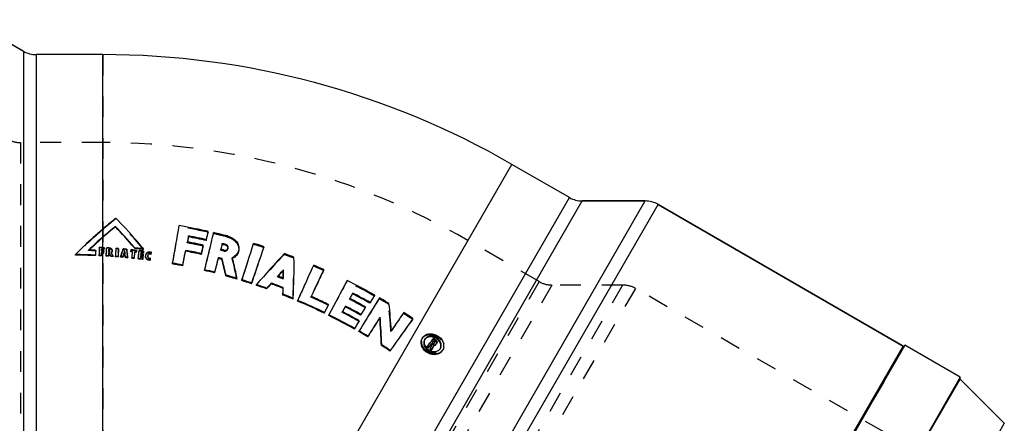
# Model space of a CAD drawing. Header units: millimetres. Extents: x 266 to 729, y 319 to 681.
# Tile 3 of 3: x 421 to 728, y 553 to 679. Entities that reach past the tile are written whole.
import ezdxf

# ---------------------------------------------------------------- set-up
doc = ezdxf.new("R2010")
doc.units = ezdxf.units.MM
doc.header["$LTSCALE"] = 65.185185
doc.linetypes.add('HIDDEN', pattern=[0.2, 0.1, -0.1])
doc.layers.add('KOERPER', color=7, linetype='CONTINUOUS')
doc.layers.add('KONST.EL_MIT_GEO', color=7, linetype='CONTINUOUS')

msp = doc.modelspace()

# ---------------------------------------------------------------- linework, layer by layer
at = {"layer": 'KOERPER', "color": 7, "linetype": 'Continuous'}
for p, q in [((404.65, 679.14), (421.72, 669.28)), ((446.49, 668.21), (425.72, 668.21)), ((446.49, 412.21), (574.49, 633.91)), ((592.48, 623.53), (574.49, 633.91)), ((596.48, 622.45), (616.2, 622.45)), ((620.2, 621.38), (696.89, 577.1)), ((697.4, 577.39), (556.9, 334.03)), ((714.72, 567.39), (697.4, 577.39))]:
    msp.add_line(p, q, dxfattribs=at)
at = {"layer": 'KOERPER', "color": 8, "linetype": 'HIDDEN'}
for p, q in [((446.49, 668.21), (446.49, 412.21)), ((446.49, 640.71), (420.8, 640.71)), ((583, 597.25), (560.74, 610.1))]:
    msp.add_line(p, q, dxfattribs=at)
at = {"layer": 'KOERPER', "color": 7, "linetype": 'Continuous'}
msp.add_arc((446.49, 412.21), 256, 60, 90, dxfattribs=at)
at = {"layer": 'KOERPER', "color": 8, "linetype": 'HIDDEN'}
msp.add_arc((446.49, 412.21), 228.5, 60, 90, dxfattribs=at)
at = {"layer": 'KONST.EL_MIT_GEO', "color": 7, "linetype": 'Continuous'}
for p, q in [((421.72, 669.28), (404.65, 679.14)), ((421.72, 669.28), (421.72, 411.14)), ((425.72, 668.21), (425.72, 412.21)), ((446.49, 668.21), (425.72, 668.21)), ((446.49, 607.07), (446.49, 668.21)), ((592.48, 623.53), (574.49, 633.91)), ((464.48, 401.82), (592.48, 623.53)), ((467.41, 398.9), (596.48, 622.45)), ((477.27, 381.82), (616.2, 622.45)), ((616.2, 622.45), (596.48, 622.45)), ((480.2, 378.9), (620.2, 621.38)), ((696.89, 577.1), (620.2, 621.38)), ((446.41, 613.58), (446.49, 613.65)), ((450.45, 614.33), (450.45, 614.5)), ((451.8, 615.81), (451.89, 615.72)), ((473.32, 611.24), (473.35, 611.53)), ((478.88, 610.09), (478.93, 610.37)), ((440.7, 608.41), (440.78, 608.48)), ((444.4, 606.87), (444.4, 607.02)), ((445.48, 606.58), (445.49, 606.86)), ((445.49, 606.86), (445.51, 607.42)), ((445.51, 607.42), (445.52, 607.7)), ((445.52, 607.7), (445.53, 607.97)), ((446.15, 606.94), (446.16, 607.04)), ((446.15, 606.94), (446.49, 606.92)), ((446.16, 607.04), (446.17, 607.39)), ((446.17, 607.24), (446.17, 607.39)), ((446.28, 607.39), (446.17, 607.39)), ((446.28, 607.23), (446.17, 607.24)), ((446.49, 607.38), (446.28, 607.39)), ((446.49, 607.22), (446.28, 607.23)), ((446.39, 607.93), (446.49, 607.92)), ((446.49, 607.92), (446.82, 607.91)), ((446.49, 606.37), (446.49, 606.92)), ((446.49, 606.92), (446.81, 606.9)), ((446.81, 606.9), (446.78, 606.36)), ((446.81, 606.75), (446.81, 606.9)), ((446.82, 607.91), (446.91, 607.9)), ((446.91, 607.9), (446.88, 607.36)), ((446.88, 607.2), (446.88, 607.36)), ((446.89, 607.32), (446.88, 607.2)), ((446.91, 607.74), (446.91, 607.9)), ((447.66, 606.47), (447.68, 606.74)), ((447.68, 606.74), (447.71, 607.3)), ((447.71, 607.3), (447.72, 607.58)), ((447.72, 607.58), (447.74, 607.86)), ((448.36, 607.17), (448.34, 606.81)), ((448.34, 606.81), (448.54, 606.8)), ((448.36, 607.11), (448.37, 607.27)), ((448.37, 607.27), (448.36, 607.17)), ((448.56, 607.1), (448.36, 607.11)), ((448.56, 607.26), (448.37, 607.27)), ((448.49, 607.81), (448.59, 607.8)), ((449.47, 606.85), (449.47, 607.01)), ((451.47, 607.44), (451.47, 607.6)), ((452.76, 607.21), (452.85, 607.48)), ((453.35, 606.89), (453.31, 606.78)), ((453.34, 606.73), (453.35, 606.89)), ((453.43, 606.73), (453.34, 606.73)), ((453.44, 606.88), (453.35, 606.89)), ((453.43, 606.73), (453.44, 606.88)), ((453.91, 607.39), (454.04, 607.37)), ((454.04, 607.37), (454.07, 607.09)), ((454.07, 607.09), (454.09, 606.95)), ((454.09, 606.95), (454.1, 606.81)), ((455.31, 606.55), (455.32, 606.7)), ((455.32, 606.7), (455.37, 607.25)), ((455.94, 607.19), (456.32, 607.15)), ((456.32, 607.15), (456.51, 607.13)), ((456.51, 607.13), (456.88, 607.09)), ((456.55, 607.6), (456.56, 607.76)), ((456.86, 607.57), (456.55, 607.6)), ((456.86, 607.73), (456.56, 607.76)), ((457.15, 607.7), (456.86, 607.73)), ((457.16, 607.54), (456.86, 607.57)), ((456.88, 607.09), (457.07, 607.07)), ((457.07, 607.07), (457.01, 606.52)), ((457.06, 606.91), (457.07, 607.07)), ((457.46, 607.51), (457.16, 607.54)), ((457.76, 607.47), (457.46, 607.51)), ((457.83, 606.42), (457.86, 606.7)), ((457.86, 606.7), (457.89, 606.98)), ((458.07, 607.6), (457.96, 607.61)), ((458.99, 606.85), (459.2, 606.82)), ((459.2, 606.82), (459.31, 606.81)), ((459.29, 606.69), (459.24, 606.26)), ((459.26, 607.3), (459.27, 607.45)), ((459.31, 606.81), (459.29, 606.69)), ((459.3, 606.65), (459.31, 606.81)), ((472.43, 606.76), (472.47, 607.02)), ((477.91, 608.37), (477.95, 608.64)), ((483.64, 608.16), (483.42, 607.35)), ((483.9, 609.18), (483.64, 608.16)), ((483.85, 608.9), (483.9, 609.18)), ((484.23, 607.14), (484.33, 607.11)), ((484.76, 608.67), (484.82, 608.95)), ((437.95, 605.55), (437.95, 605.71)), ((444.35, 605.36), (444.35, 605.51)), ((445.43, 605.46), (445.44, 605.74)), ((445.43, 605.31), (445.43, 605.46)), ((445.44, 605.74), (445.46, 606.02)), ((445.46, 606.02), (445.48, 606.58)), ((446.08, 605.28), (446.08, 605.43)), ((446.12, 606.28), (446.13, 606.39)), ((446.13, 606.24), (446.13, 606.39)), ((446.49, 606.37), (446.13, 606.39)), ((446.49, 606.22), (446.13, 606.24)), ((446.49, 412.21), (446.49, 606.22)), ((446.81, 606.2), (446.49, 606.22)), ((446.78, 606.2), (446.78, 606.36)), ((446.79, 606.32), (446.78, 606.2)), ((447.6, 605.35), (447.62, 605.63)), ((447.6, 605.19), (447.6, 605.35)), ((447.62, 605.63), (447.63, 605.91)), ((447.63, 605.91), (447.66, 606.47)), ((448.25, 605.15), (448.25, 605.31)), ((448.31, 606.27), (448.3, 606.16)), ((448.31, 606.11), (448.31, 606.27)), ((448.54, 606.25), (448.31, 606.27)), ((448.54, 606.1), (448.31, 606.11)), ((448.54, 606.1), (448.54, 606.25)), ((448.59, 606.16), (448.54, 606.25)), ((449.01, 605.1), (449.01, 605.26)), ((449.09, 605.1), (449.01, 605.1)), ((449.16, 606.43), (449.22, 606.29)), ((449.22, 606.29), (449.28, 606.16)), ((449.6, 605.48), (449.64, 605.4)), ((449.64, 605.4), (449.73, 605.21)), ((449.73, 605.05), (449.73, 605.21)), ((450.54, 605.15), (450.56, 605.43)), ((450.54, 604.99), (450.54, 605.15)), ((450.62, 606.27), (450.64, 606.54)), ((451.27, 604.94), (451.28, 605.09)), ((452.08, 604.87), (452.09, 605.02)), ((452.09, 605.02), (452.17, 605.3)), ((452.17, 605.3), (452.26, 605.57)), ((452.26, 605.57), (452.34, 605.85)), ((452.34, 605.85), (452.51, 606.39)), ((452.74, 604.81), (452.75, 604.97)), ((452.83, 605.24), (452.75, 604.97)), ((452.87, 605.37), (452.83, 605.24)), ((452.87, 605.22), (452.87, 605.37)), ((452.96, 605.36), (452.87, 605.37)), ((452.95, 605.21), (452.87, 605.22)), ((453.07, 606.02), (453.04, 605.91)), ((453.61, 605.15), (453.61, 605.3)), ((453.66, 604.88), (453.61, 605.3)), ((453.65, 604.73), (453.66, 604.88)), ((454.17, 606.24), (454.2, 605.93)), ((454.26, 605.37), (454.27, 605.22)), ((454.27, 605.22), (454.29, 605.11)), ((454.29, 605.11), (454.3, 604.95)), ((454.3, 604.95), (454.31, 604.82)), ((454.31, 604.67), (454.31, 604.82)), ((455.63, 604.54), (455.64, 604.69)), ((455.64, 604.69), (455.66, 604.91)), ((455.66, 604.91), (455.68, 605.13)), ((455.77, 606), (455.82, 606.49)), ((455.82, 606.49), (455.84, 606.65)), ((456.35, 605.28), (456.28, 604.62)), ((456.28, 604.47), (456.28, 604.62)), ((456.29, 604.62), (456.28, 604.47)), ((456.47, 606.36), (456.45, 606.15)), ((456.49, 606.58), (456.47, 606.36)), ((456.49, 606.42), (456.49, 606.58)), ((457.01, 606.37), (457.01, 606.52)), ((457.6, 604.47), (457.64, 604.75)), ((457.6, 604.32), (457.6, 604.47)), ((457.76, 604.46), (457.6, 604.47)), ((457.75, 604.31), (457.6, 604.32)), ((457.73, 605.59), (457.77, 605.87)), ((457.77, 605.87), (457.83, 606.42)), ((458.34, 605.17), (458.32, 604.95)), ((458.36, 605.36), (458.34, 605.17)), ((458.35, 605.2), (458.36, 605.36)), ((458.45, 605.35), (458.36, 605.36)), ((458.46, 606.2), (458.43, 605.9)), ((458.61, 605.17), (458.44, 605.19)), ((458.53, 605.34), (458.45, 605.35)), ((458.48, 606.36), (458.46, 606.2)), ((458.47, 606.2), (458.48, 606.36)), ((458.57, 606.35), (458.48, 606.36)), ((458.99, 604.16), (458.53, 604.21)), ((459, 604.31), (458.54, 604.36)), ((458.73, 606.17), (458.56, 606.19)), ((458.65, 606.34), (458.57, 606.35)), ((458.93, 605.84), (459.1, 605.82)), ((458.99, 604.87), (459.07, 604.86)), ((458.99, 604.16), (459, 604.31)), ((459.07, 604.86), (459, 604.31)), ((459.06, 604.7), (459.07, 604.86)), ((459.1, 605.82), (459.19, 605.81)), ((459.11, 605.11), (459.12, 605.27)), ((459.19, 605.81), (459.12, 605.27)), ((459.18, 605.66), (459.19, 605.81)), ((459.23, 606.11), (459.24, 606.26)), ((459.93, 605.08), (459.94, 605.23)), ((459.94, 605.23), (460, 605.69)), ((460.58, 605), (460.59, 605.15)), ((460.65, 605.6), (460.59, 605.15)), ((460.64, 605.45), (460.65, 605.6)), ((461.3, 603.89), (461.31, 604.04)), ((461.39, 604.63), (461.31, 604.04)), ((461.38, 604.48), (461.39, 604.63)), ((461.56, 605.74), (461.57, 605.89)), ((461.65, 606.48), (461.57, 605.89)), ((461.63, 606.32), (461.65, 606.48)), ((477.31, 605.74), (477.35, 606.01)), ((482.69, 604.47), (482.74, 604.73)), ((483.78, 604.19), (483.83, 604.45)), ((468.34, 602.76), (468.36, 603.01)), ((471.51, 602.17), (471.55, 602.42)), ((478.35, 600.71), (478.39, 600.95)), ((502.95, 600.66), (503.03, 600.92)), ((481.48, 599.94), (481.53, 600.18)), ((485.03, 599), (485.08, 599.24)), ((488.44, 598.02), (488.5, 598.26)), ((489.99, 597.55), (490.04, 597.79)), ((502.63, 598.47), (503.03, 598.31)), ((493.05, 596.58), (493.11, 596.82)), ((494.58, 596.07), (494.64, 596.31)), ((497.77, 594.96), (497.83, 595.2)), ((499.17, 596.55), (499.24, 596.79)), ((502.91, 595.14), (502.99, 595.38)), ((502.86, 593.05), (502.93, 593.28)), ((505.99, 591.78), (505.64, 591.93)), ((505.99, 591.78), (506.06, 592.01)), ((507.47, 591.16), (507.54, 591.39)), ((524.59, 593.43), (524.69, 593.67)), ((517.01, 589.85), (517.1, 590.08)), ((522.33, 589.36), (522.43, 589.59)), ((530.05, 590.47), (530.16, 590.71)), ((531.46, 589.6), (531.67, 589.93)), ((515.73, 587.38), (515.82, 587.6)), ((517.17, 586.67), (517.26, 586.89)), ((527.16, 586.75), (527.27, 586.98)), ((533.13, 585.89), (533.25, 586.12)), ((525.2, 582.4), (525.29, 582.61)), ((526.59, 581.6), (526.69, 581.81)), ((529.35, 579.97), (529.45, 580.18)), ((546.56, 579.67), (546.73, 579.93)), ((547.42, 579.43), (547.29, 579.23)), ((549.33, 578.68), (549.57, 578.98)), ((549.57, 578.98), (549.79, 579.25)), ((549.79, 579.25), (550.01, 579.53)), ((550.63, 579.08), (550.7, 579.03)), ((533.66, 577.29), (533.77, 577.49)), ((547.9, 576.8), (548.02, 577.02)), ((548.02, 577.02), (548.25, 577.31)), ((548.25, 577.31), (548.69, 577.87)), ((548.35, 576.48), (548.47, 576.7)), ((548.47, 576.7), (548.67, 576.94)), ((548.69, 577.87), (548.74, 577.93)), ((548.74, 577.93), (548.91, 578.14)), ((548.87, 576.09), (549, 576.31)), ((548.91, 578.14), (548.96, 578.21)), ((548.96, 578.21), (549.18, 578.49)), ((549, 576.31), (549.13, 576.6)), ((549.18, 578.49), (549.33, 578.68)), ((549.43, 577.38), (549.2, 577.55)), ((549.24, 577.65), (549.33, 577.77)), ((549.56, 577.61), (549.33, 577.77)), ((549.33, 575.75), (549.46, 575.97)), ((549.53, 576.13), (549.46, 575.97)), ((549.5, 577.46), (549.56, 577.61)), ((549.6, 576.29), (549.53, 576.13)), ((549.74, 576.61), (549.6, 576.29)), ((549.62, 578.13), (550, 578.6)), ((549.62, 578.13), (549.85, 577.96)), ((549.81, 576.77), (549.74, 576.61)), ((549.88, 576.93), (549.81, 576.77)), ((549.95, 577.09), (549.88, 576.93)), ((550.09, 577.41), (549.95, 577.09)), ((550, 578.6), (550.13, 578.76)), ((550.29, 578.44), (550.06, 578.61)), ((550.13, 578.76), (550.19, 578.84)), ((550.42, 578.67), (550.19, 578.84)), ((550.22, 577.97), (550.28, 578.05)), ((550.28, 578.05), (550.44, 578.25)), ((550.29, 578.44), (550.42, 578.67)), ((550.44, 578.25), (550.5, 578.33)), ((550.47, 578.28), (550.5, 578.33)), ((550.67, 577.64), (550.74, 577.72)), ((550.74, 577.72), (550.86, 577.88)), ((550.86, 577.88), (550.96, 577.99)), ((550.87, 577.84), (551.01, 578.06)), ((551.01, 578.06), (550.96, 577.99)), ((556.89, 334.62), (696.89, 577.1)), ((536.35, 575.53), (536.46, 575.73)), ((714.72, 567.39), (648.25, 452.26)), ((648.51, 452.27), (714.63, 566.79)), ((728.49, 552.94), (714.63, 566.79)), ((728.49, 552.94), (593.62, 319.34))]:
    msp.add_line(p, q, dxfattribs=at)
at = {"layer": 'KONST.EL_MIT_GEO', "color": 8, "linetype": 'HIDDEN'}
for p, q in [((420.8, 640.71), (420.8, 439.71)), ((446.49, 640.71), (420.8, 640.71)), ((450.58, 616.85), (450.59, 617.03)), ((470.4, 614.45), (470.44, 614.75)), ((479.47, 612.66), (479.51, 612.94)), ((479.47, 612.66), (479.4, 612.37)), ((481.15, 612.27), (481.2, 612.56)), ((485.44, 611.22), (485.5, 611.51)), ((583, 597.25), (560.74, 610.1)), ((442.07, 606.96), (442.07, 607.11)), ((442.15, 607.03), (442.07, 606.96)), ((442.23, 607.11), (442.15, 607.03)), ((445.53, 607.81), (445.53, 607.97)), ((446.15, 606.78), (446.15, 606.94)), ((446.15, 606.78), (446.16, 606.94)), ((446.15, 606.78), (446.49, 606.77)), ((446.16, 607.04), (446.17, 607.24)), ((446.16, 606.94), (446.16, 607.04)), ((446.49, 606.92), (446.49, 607.07)), ((446.49, 606.77), (446.81, 606.75)), ((446.81, 606.75), (446.79, 606.32)), ((446.91, 607.74), (446.89, 607.32)), ((447.73, 607.7), (447.74, 607.86)), ((448.34, 606.66), (448.34, 606.81)), ((448.35, 606.81), (448.34, 606.66)), ((448.36, 607.11), (448.35, 606.81)), ((448.59, 607.64), (448.59, 607.8)), ((448.76, 606.87), (448.76, 607.03)), ((450.72, 607.5), (450.72, 607.65)), ((451.47, 607.44), (451.44, 607.16)), ((452.84, 607.33), (452.85, 607.48)), ((453.46, 606.5), (453.43, 606.73)), ((454.04, 607.22), (454.04, 607.37)), ((455.31, 606.55), (455.37, 607.09)), ((455.37, 607.09), (455.37, 607.25)), ((457.06, 606.91), (457.01, 606.37)), ((457.88, 606.82), (457.89, 606.98)), ((472.95, 609.39), (472.99, 609.67)), ((473, 609.6), (472.95, 609.39)), ((473.01, 609.67), (473, 609.6)), ((477.91, 608.37), (477.84, 608.08)), ((483.37, 607.08), (483.42, 607.35)), ((483.43, 607.28), (483.37, 607.08)), ((483.64, 608.09), (483.43, 607.28)), ((483.85, 608.9), (483.64, 608.09)), ((484.28, 606.85), (484.33, 607.11)), ((485.69, 607.53), (485.74, 607.8)), ((488.99, 606.76), (489.05, 607.03)), ((493.64, 608.92), (493.71, 609.2)), ((496.93, 607.88), (497, 608.16)), ((446.78, 606.36), (446.49, 606.37)), ((448.34, 606.66), (448.53, 606.65)), ((449.15, 606.28), (449.16, 606.43)), ((452.87, 605.22), (452.74, 604.81)), ((453.03, 605.75), (453.04, 605.91)), ((453.07, 605.86), (453.03, 605.75)), ((453.55, 605.71), (453.53, 605.86)), ((453.55, 605.71), (453.55, 605.86)), ((453.65, 604.73), (453.61, 605.15)), ((455.83, 606.49), (455.84, 606.65)), ((456.35, 605.12), (456.29, 604.62)), ((456.49, 606.42), (456.46, 606.21)), ((458.31, 604.79), (458.32, 604.95)), ((458.32, 604.95), (458.31, 604.79)), ((458.35, 605.2), (458.32, 604.95)), ((458.44, 605.19), (458.35, 605.2)), ((458.42, 605.75), (458.43, 605.9)), ((458.44, 605.9), (458.42, 605.75)), ((458.47, 606.2), (458.44, 605.9)), ((458.56, 606.19), (458.47, 606.2)), ((459.06, 604.7), (458.99, 604.16)), ((459.18, 605.66), (459.11, 605.11)), ((459.3, 606.65), (459.23, 606.11)), ((459.93, 605.08), (459.99, 605.53)), ((459.99, 605.53), (460, 605.69)), ((460.59, 605.07), (460.58, 605)), ((460.64, 605.45), (460.59, 605.07)), ((461.38, 604.48), (461.3, 603.89)), ((461.63, 606.32), (461.56, 605.74)), ((487.01, 604.48), (487.06, 604.75)), ((503.24, 605.71), (503.32, 605.99)), ((506.22, 604.6), (506.31, 604.87)), ((512.4, 602.11), (512.5, 602.38)), ((515.56, 600.74), (515.66, 601.01)), ((501.16, 598.74), (501.23, 598.99)), ((501.31, 598.91), (501.16, 598.74)), ((501.56, 599.17), (501.31, 598.91)), ((502.96, 598.07), (502.96, 598.34)), ((502.96, 598.07), (503.03, 598.31)), ((522.83, 597.32), (522.93, 597.58)), ((583, 597.25), (482.5, 423.18)), ((587, 596.18), (485.42, 420.25)), ((609.11, 596.18), (496.48, 401.1)), ((613.11, 595.11), (499.41, 398.17)), ((609.11, 596.18), (587, 596.18)), ((713.34, 537.24), (613.11, 595.11)), ((511.6, 592.39), (511.68, 592.62)), ((511.7, 592.61), (511.6, 592.39)), ((523.65, 591.75), (523.76, 591.99)), ((523.76, 591.94), (523.65, 591.75)), ((531.44, 592.76), (531.29, 592.51)), ((531.44, 592.76), (531.56, 593.02)), ((532.93, 591.91), (533.06, 592.17)), ((517.01, 589.85), (516.87, 589.58)), ((528.57, 589.1), (528.41, 588.84)), ((528.57, 589.1), (528.68, 589.34)), ((535.9, 590.17), (536.03, 590.42)), ((521.38, 587.65), (521.48, 587.88)), ((521.48, 587.84), (521.38, 587.65)), ((540.53, 587.31), (540.66, 587.56)), ((543.41, 585.44), (543.54, 585.68)), ((526.63, 584.8), (526.47, 584.53)), ((526.63, 584.8), (526.73, 585.02)), ((536.62, 581.65), (536.74, 581.87)), ((546.56, 579.67), (546.43, 579.45)), ((546.43, 579.45), (546.56, 579.67)), ((546.6, 579.7), (546.73, 579.93)), ((547.16, 579.01), (547.42, 579.43)), ((549.88, 579.3), (550.01, 579.53)), ((550.57, 578.8), (550.7, 579.03)), ((548.35, 576.48), (548.63, 576.83)), ((548.63, 576.83), (549.11, 577.43)), ((548.87, 576.09), (549.06, 576.52)), ((549.11, 577.43), (549.2, 577.55)), ((549.2, 577.55), (549.33, 577.77)), ((549.37, 577.24), (549.43, 577.38)), ((549.43, 577.38), (549.56, 577.61)), ((549.49, 577.9), (549.62, 578.13)), ((549.49, 577.9), (549.55, 577.98)), ((549.49, 577.9), (549.72, 577.74)), ((549.55, 577.98), (549.65, 578.11)), ((549.65, 578.11), (549.99, 578.53)), ((549.72, 577.74), (549.85, 577.96)), ((549.96, 577.19), (550.09, 577.41)), ((549.99, 578.53), (550.06, 578.61)), ((550.06, 578.61), (550.19, 578.84)), ((550.09, 577.75), (550.37, 578.1)), ((550.09, 577.75), (550.22, 577.97)), ((550.37, 578.1), (550.47, 578.28)), ((550.54, 577.41), (550.73, 577.65)), ((550.54, 577.41), (550.67, 577.64)), ((550.73, 577.65), (550.83, 577.77)), ((550.83, 577.77), (550.87, 577.84)), ((550.87, 577.83), (550.83, 577.77)), ((551.84, 575.88), (552.01, 576.12)), ((551.84, 575.88), (551.97, 576.11)), ((552.01, 576.12), (552.14, 576.35)), ((552.75, 575.7), (552.88, 575.92)), ((697.3, 577.21), (557, 334.21)), ((552.52, 575.37), (552.65, 575.6))]:
    msp.add_line(p, q, dxfattribs=at)
at = {"layer": 'KONST.EL_MIT_GEO', "color": 7, "linetype": 'Continuous'}
for centre, radius, start, end in [((425.72, 676.21), 8, 240, 270), ((596.48, 630.45), 8, 240, 270), ((616.2, 614.45), 8, 60, 90), ((539.06, 505.8), 142.12, 128.4977, 130.4014), ((365.71, 531.37), 120.59, 44.4447, 45.2628), ((543.4, 500.81), 148.74, 130.7016, 133.6265), ((540.61, 503.82), 142.75, 129.1664, 131.2484), ((540.44, 503.7), 142.61, 129.1245, 131.2056), ((539.46, 505.33), 142.74, 130.4002, 130.637), ((364.73, 530.65), 119.91, 40.1994, 44.3663), ((364.9, 530.52), 119.76, 40.2992, 44.4087), ((366.01, 531.66), 120.18, 39.3423, 44.388), ((-508.43, 781.53), 992.97, 349.64307, 350.33063), ((437.29, 423.85), 193.75, 77.716, 80.1493), ((437.4, 424.39), 193.2, 77.4105, 77.7149), ((-681.16, 875.9), 1190.09, 347.10747, 347.23482), ((544.86, 499.06), 149.14, 131.2691, 133.5692), ((544.79, 498.71), 149.22, 131.2036, 132.9934), ((437.34, 424.44), 190.23, 77.3872, 79.0994), ((437.31, 424.49), 190.48, 77.379, 79.0914), ((-887.75, 937.69), 1407.03, 346.15341, 346.63981), ((437.51, 424.83), 192.75, 75.5819, 76.8963), ((542.69, 501.58), 147.69, 133.6708, 135.1671), ((434.23, 375.04), 232.21, 87.6809, 88.0638), ((544.31, 499.24), 148.51, 132.9949, 133.419), ((434.23, 375.13), 232.11, 87.4892, 87.6808), ((-180.17, 627.91), 624.92, 357.94563, 358.08412), ((434.21, 373.92), 234.33, 87.0221, 87.2309), ((436.7, 421.5), 186.13, 86.8646, 86.9852), ((436.73, 421.48), 186, 86.8693, 86.9898), ((436.73, 421.66), 186.52, 86.3833, 86.6165), ((448.53, 606.74), 1.06, 55.5504, 63.2776), ((448.79, 607), 0.687, 16.4326, 24.6377), ((436.76, 422.13), 186.05, 85.4655, 85.6961), ((-243.63, 659.18), 697.01, 355.64158, 355.75607), ((436.79, 422.48), 185.7, 84.7104, 85.04), ((231.05, 581.46), 223.84, 6.2588, 6.5215), ((231.37, 582.27), 224.08, 6.142, 6.2876), ((436.81, 422.89), 184.74, 84.0881, 84.2505), ((436.82, 422.82), 185.35, 84.08, 84.2562), ((365.11, 530.7), 119.48, 40.0625, 40.2983), ((364.94, 530.83), 119.63, 40.0188, 40.1985), ((436.86, 423.01), 185.8, 83.479, 83.7315), ((436.9, 423.08), 185.56, 83.265, 83.5451), ((436.87, 423.23), 184.94, 83.1284, 83.4725), ((436.88, 423.17), 185.64, 83.0735, 83.4469), ((436.91, 423.19), 185.46, 83.0783, 83.265), ((366.33, 531.94), 119.75, 39.0966, 39.3386), ((-637.75, 827.23), 1131.86, 348.53133, 348.76785), ((-647.12, 829.17), 1141.41, 348.5416, 348.77705), ((437.26, 425), 185.13, 77.5054, 79.0467), ((437.22, 425.05), 185.35, 77.4966, 79.0382), ((437.22, 424.47), 188.62, 78.8976, 79.0687), ((437.27, 424.69), 188.4, 77.8703, 78.8977), ((437.32, 424.94), 188.15, 77.5275, 77.8701), ((-763.65, 890.5), 1273.2, 347.08844, 347.21009), ((437.48, 425.61), 187.46, 75.5584, 75.8118), ((437.54, 425.32), 189.34, 75.5579, 75.8429), ((437.51, 425.37), 189.58, 75.5494, 75.8344), ((484.46, 607.33), 1.37, 54.0653, 57.7529), ((484.98, 607.95), 0.785, 338.9773, 348.6168), ((-2089.56, 1432.94), 2711.42, 342.0606, 342.31386), ((-2776.26, 1724.54), 3458.4, 340.9688, 341.16755), ((437.81, 425.92), 191.62, 72.0056, 73.0388), ((434.27, 377.03), 228.7, 87.4731, 89.0773), ((434.26, 376.26), 229.32, 88.724, 89.0793), ((434.27, 376.38), 229.2, 87.4789, 88.7241), ((434.28, 377.43), 228.31, 87.0371, 87.2006), ((434.28, 376.75), 228.84, 87.044, 87.2071), ((436.68, 421.96), 183.71, 86.3874, 86.5906), ((436.7, 421.94), 183.58, 86.3922, 86.5954), ((332.67, 550.44), 128.54, 25.1651, 25.6555), ((332.33, 550.52), 128.88, 25.1302, 25.5741), ((436.69, 422.2), 183.47, 85.9243, 86.1487), ((436.71, 422.18), 183.34, 85.9291, 86.1286), ((448.72, 607.05), 0.756, 305.2143, 312.2956), ((332.86, 551.01), 128.82, 25.1462, 25.3467), ((332.62, 550.89), 129.1, 25.0128, 25.1462), ((436.71, 422.44), 183.23, 85.4393, 85.67), ((436.73, 422.42), 183.1, 85.4442, 85.6749), ((436.75, 422.65), 182.87, 84.9827, 85.1897), ((436.73, 422.67), 182.99, 84.9778, 85.1848), ((436.77, 422.73), 183.2, 84.7265, 84.9331), ((436.75, 422.75), 183.33, 84.7215, 84.9282), ((436.76, 422.68), 183.95, 84.7618, 84.9224), ((436.77, 422.89), 182.63, 84.4896, 84.6964), ((436.75, 422.91), 182.75, 84.4847, 84.6914), ((228.81, 581.99), 226.66, 5.9193, 6.0616), ((436.83, 422.86), 184.61, 84.093, 84.2553), ((436.8, 423.18), 182.33, 83.8685, 84.0725), ((436.78, 423.21), 182.46, 83.8635, 84.0675), ((436.83, 423.06), 184.57, 83.7217, 83.8841), ((436.85, 423.04), 184.44, 83.7266, 83.889), ((436.84, 423.5), 182.01, 83.1559, 83.4018), ((436.82, 423.53), 182.14, 83.1508, 83.3967), ((436.83, 423.53), 182.69, 83.0356, 83.2474), ((436.85, 423.4), 183.77, 83.0987, 83.2575), ((436.85, 423.5), 183.13, 83.0134, 83.1988), ((436.87, 423.48), 182.99, 83.0185, 83.1773), ((436.87, 423.38), 184.25, 83.0241, 83.2095), ((436.89, 423.36), 184.11, 83.0291, 83.1879), ((460.75, 605.13), 0.813, 172.6965, 178.263), ((460.8, 605.58), 0.81, 166.6078, 172.6329), ((460.84, 605.57), 0.853, 160.9346, 166.6074), ((460.99, 605.5), 1.02, 135.1289, 144.97), ((461.06, 605.12), 0.477, 196.4752, 206.5181), ((461.09, 605.13), 0.512, 206.5255, 216.6236), ((461.18, 605.26), 0.665, 271.4737, 279.8466), ((461.19, 605.2), 1.36, 70.4884, 74.2064), ((-1129.67, 1030.23), 1667.63, 345.04703, 345.20797), ((-1145.42, 1034.34), 1683.89, 345.05843, 345.21845), ((437.46, 425.89), 184.21, 75.4371, 75.7892), ((437.43, 425.94), 184.43, 75.428, 75.7801), ((350.12, 569.33), 138.13, 12.4039, 14.6165), ((349.2, 569.49), 139.1, 12.3515, 14.5562), ((354.52, 572.06), 136.51, 13.546, 13.8543), ((352.12, 571.49), 138.98, 11.4124, 13.5429), ((644.11, 471), 195.05, 136.2052, 140.0259), ((438.03, 426.58), 190.92, 69.0464, 70.0039), ((328.92, 601.85), 177.42, 356.8198, 0.9759), ((437.05, 424.96), 180.54, 79.5651, 80.0213), ((437.04, 425.11), 180.64, 78.9859, 80.0125), ((437.09, 425.15), 180.34, 78.9948, 79.5652), ((437.29, 426.09), 179.38, 76.3084, 76.7663), ((437.28, 426.23), 179.49, 75.7263, 76.7569), ((642.23, 469.47), 191.46, 136.6406, 137.4308), ((641.17, 469.87), 190.29, 136.5817, 137.1974), ((328.08, 599.15), 174.88, 0.12, 0.4974), ((325.96, 599.52), 177.07, 359.611, 0.4548), ((4311.02, -1205.17), 4203.22, 154.55063, 154.67715), ((438.22, 427.05), 190.41, 66.0037, 67.0409), ((437.33, 426.25), 179.22, 75.7359, 76.3084), ((437.47, 426.77), 178.67, 73.8019, 74.5616), ((437.45, 426.88), 178.82, 73.412, 74.5518), ((437.51, 426.92), 178.52, 73.4219, 73.8019), ((348.85, 570.8), 142.32, 11.1234, 11.422), ((437.6, 427.22), 178.21, 71.871, 72.9052), ((437.57, 427.27), 178.41, 71.8606, 72.8951), ((437.89, 427.42), 182.89, 69.2675, 69.7363), ((325.86, 599.14), 177.1, 359.7412, 0.12), ((2615.81, -519.12), 2372.16, 151.91686, 152.20927), ((438.38, 427.38), 190.05, 60.6392, 63.5816), ((437.71, 427.55), 177.86, 70.2646, 71.3534), ((437.68, 427.61), 178.05, 70.2539, 71.343), ((648.6, 463.12), 200.34, 138.2386, 138.8428), ((649.31, 463.06), 201.01, 138.297, 138.9012), ((437.85, 427.63), 179.7, 68.7736, 70.0498), ((437.82, 427.69), 179.9, 68.763, 70.0394), ((316.62, 599.28), 186.34, 358.0853, 358.7278), ((315.81, 599.66), 187.22, 358.0467, 358.6886), ((437.89, 428.02), 177.35, 67.5411, 68.5108), ((437.86, 428.09), 177.54, 67.4087, 68.4998), ((437.97, 428.35), 177.26, 63.9467, 66.8897), ((438.05, 428.13), 180.22, 65.4634, 65.8865), ((438.09, 428.2), 180.14, 63.9824, 65.4635), ((438.29, 427.93), 184.99, 60.7526, 62.4843), ((438.37, 427.66), 186.85, 60.6151, 62.5194), ((438.34, 427.72), 187.08, 60.6043, 62.5088), ((1648.79, -100.64), 1313.33, 148.16203, 148.27685), ((438.41, 427.45), 189.97, 59.0804, 60.1193), ((437.96, 428.19), 177.17, 66.5739, 66.9009), ((438.01, 428.31), 177.04, 63.9584, 66.5741), ((438.24, 428.12), 181.85, 60.7284, 62.4601), ((438.21, 428.18), 182.06, 60.7168, 62.4488), ((1784.32, -184.2), 1472.55, 148.29938, 148.65482), ((399.92, 574.74), 137.01, 2.9821, 6.5733), ((438.09, 428.47), 176.86, 60.4931, 63.4381), ((438.06, 428.54), 177.05, 60.4807, 63.4262), ((438.16, 428.35), 179.97, 60.5177, 62.4235), ((1636.87, -123.46), 1312.02, 147.27197, 147.57872), ((1640.11, -124.81), 1315.51, 147.2878, 147.59492), ((393.2, 573.02), 140.53, 1.7422, 5.2553), ((392.33, 573.34), 141.5, 1.6828, 5.1831), ((1350.19, 3.31), 994.9, 144.17231, 144.87581), ((1415.24, -18.38), 1063.98, 145.28457, 145.65659), ((438.35, 427.35), 190.09, 56.3996, 57.4383), ((438.1, 428.49), 176.84, 58.9332, 59.9729), ((438.06, 428.55), 177.03, 58.9205, 59.9603), ((548.53, 578.54), 2.27, 140.0512, 142.439), ((548.6, 578.48), 2.36, 133.1933, 140.0178), ((548.92, 578.29), 1.89, 150.0489, 160.5014), ((548.89, 578.06), 2.88, 108.305, 116.4747), ((549.01, 577.55), 2.43, 99.475, 107.4288), ((411.31, 388.15), 236.36, 53.8845, 54.0683), ((550.1, 578.2), 1.03, 44.8461, 53.8441), ((438, 428.35), 177.01, 56.2507, 57.29), ((437.97, 428.41), 177.2, 56.2376, 57.277), ((549.13, 578.36), 2.91, 177.1402, 185.383), ((549.13, 578.23), 2.1, 168.8821, 177.2645), ((549.25, 578.23), 2.22, 177.271, 185.6012), ((549.03, 578.25), 2, 160.4871, 168.8605), ((550.22, 578.64), 3.29, 221.0475, 228.9193), ((412.68, 390.65), 230.08, 53.8687, 54.0079), ((413.24, 391.62), 229.22, 53.845, 53.9846), ((550.2, 578.62), 3.26, 228.9141, 237.5097), ((413, 391.07), 229.55, 53.5636, 53.7064), ((413.55, 392.04), 228.69, 53.5387, 53.6821), ((228.82, 715.68), 349.2, 336.5282, 336.6825), ((550.14, 578.25), 0.839, 266.4601, 272.0103), ((550.14, 578.23), 0.816, 272.0039, 277.4606), ((550.02, 577.92), 0.735, 288.7838, 294.3697), ((550.06, 577.84), 0.652, 294.3665, 300.4774), ((550.12, 577.76), 0.549, 313.9409, 320.952), ((550.12, 578.22), 1, 36.3996, 44.8896), ((549.11, 576.67), 3.25, 35.272, 36.8859), ((550.59, 577.25), 1.8, 315.8771, 320.3704), ((550.61, 577.23), 1.76, 320.3951, 323.9053), ((550.58, 577.25), 1.8, 323.9175, 329.937), ((550.14, 577.1), 2.12, 356.5405, 5.2697), ((550.27, 577.33), 2.13, 356.4959, 5.228), ((550.83, 577.11), 2.37, 328.0476, 329.9188), ((550.31, 577.18), 2.9, 4.4804, 12.8554), ((550.63, 577.18), 2.58, 346.8766, 355.6948), ((550.47, 577.19), 2.74, 355.7075, 4.4771), ((697.04, 577.36), 0.3, 240, 330), ((550.26, 578.72), 3.38, 237.5132, 242.4631), ((550.29, 578.78), 3.45, 242.4642, 252.2236), ((550.69, 576.9), 2.38, 310.8887, 320.0539), ((550.77, 577.17), 2.45, 310.9908, 317.3946), ((550.86, 577.09), 2.33, 317.4296, 328.0632)]:
    msp.add_arc(centre, radius, start, end, dxfattribs=at)
at = {"layer": 'KONST.EL_MIT_GEO', "color": 8, "linetype": 'HIDDEN'}
for centre, radius, start, end in [((420.8, 648.71), 8, 240, 270), ((538.93, 505.62), 142.05, 128.4568, 130.5963), ((366.12, 531.48), 120.09, 39.1461, 45.3068), ((542.79, 501.07), 148.01, 130.5855, 135.0982), ((-500.65, 780.03), 985.06, 349.63316, 350.32355), ((437.33, 423.86), 193.44, 77.4198, 80.1571), ((-875.55, 934.7), 1394.49, 346.14234, 346.63122), ((-675.26, 874.45), 1184.03, 347.09866, 347.21211), ((437.54, 424.78), 192.49, 75.5901, 76.9044), ((434.23, 374.37), 232.72, 87.4951, 88.0684), ((-177.26, 627.71), 622.01, 357.94082, 358.07963), ((-182.51, 632.01), 628.51, 357.56514, 357.79365), ((434.21, 373.22), 234.86, 87.003, 87.2373), ((436.74, 421.41), 186.61, 86.875, 87.003), ((-204.58, 641.48), 653.19, 356.8154, 357.03535), ((436.75, 421.64), 186.38, 86.3587, 86.6211), ((448.49, 606.88), 0.268, 359.4023, 15.9071), ((-238.03, 655.56), 690.42, 355.79996, 356.00815), ((436.78, 422.11), 185.91, 85.4702, 85.7008), ((915.06, 463.75), 484.01, 162.7443, 163.0482), ((436.81, 422.47), 185.55, 84.674, 85.0447), ((230.87, 582.01), 224.58, 5.7917, 6.4453), ((436.85, 422.88), 185.13, 83.7325, 84.2611), ((-336.63, 696.76), 799.58, 353.36116, 353.54115), ((436.89, 423.23), 184.79, 83.0349, 83.4774), ((437.31, 424.66), 188.14, 77.5363, 79.0773), ((437.51, 425.56), 187.22, 75.5355, 75.8205), ((484.98, 607.67), 0.727, 348.6239, 359.5614), ((486.19, 607.37), 2.87, 344.1633, 347.6772), ((-2058.76, 1423.32), 2679.17, 342.04825, 342.30357), ((-2732.49, 1709.99), 3412.3, 340.95614, 341.15679), ((437.84, 425.86), 191.37, 72.0143, 73.0474), ((333.07, 550.87), 128.63, 24.914, 25.5155), ((436.78, 422.66), 183.82, 84.7667, 84.9272), ((231.68, 581.32), 223.21, 6.3118, 6.4761), ((-309.61, 684.41), 769.4, 354.04101, 354.18736), ((436.86, 423.51), 182.55, 83.0142, 83.2525), ((436.88, 423.39), 183.62, 83.0243, 83.2625), ((460.87, 604.99), 0.95, 188.5175, 193.2866), ((485.24, 608.39), 4.29, 294.3007, 296.6145), ((352.21, 571.12), 138.86, 11.1686, 13.9006), ((643.42, 471.03), 194.4, 136.1472, 139.9677), ((438.06, 426.52), 190.68, 69.0556, 70.0129), ((329.64, 601.46), 176.61, 356.8582, 1.018), ((4317.63, -1209.71), 4211.11, 154.53742, 154.65984), ((438.25, 426.99), 190.17, 66.0133, 67.0503), ((437.92, 427.37), 182.67, 69.1437, 69.7463), ((2614.91, -519.61), 2371.57, 151.90282, 152.19418), ((438.41, 427.32), 189.8, 60.6496, 63.5916), ((587, 604.18), 8, 240, 270), ((609.11, 588.18), 8, 60, 90), ((438.11, 428.12), 179.96, 63.9938, 65.8976), ((438.32, 427.86), 184.78, 60.7637, 62.495), ((1755.71, -167.47), 1439.39, 148.15851, 148.64058), ((438.44, 427.39), 189.73, 59.091, 60.1298), ((399.68, 574.34), 137.14, 3.0554, 6.6318), ((438.19, 428.28), 179.77, 60.5297, 62.435), ((1347.07, 4.88), 991.42, 144.15583, 144.85908), ((1412.03, -16.85), 1060.44, 145.26843, 145.64025), ((438.38, 427.29), 189.85, 56.4105, 57.4491), ((548.66, 578.14), 1.74, 145.7364, 150.0013), ((548.69, 578.12), 1.77, 137.3738, 145.7206), ((1183.65, 73.4), 810.92, 141.40185, 141.62704), ((410.74, 387.15), 237.23, 53.8852, 54.0912), ((231.38, 714.13), 346.2, 336.5792, 336.7084), ((230.27, 715.71), 348.42, 336.3146, 336.5719), ((550.01, 578.04), 0.859, 266.3333, 271.7553), ((550.41, 577.04), 1.84, 330.0318, 334.4156), ((550.37, 577.07), 1.9, 334.3841, 338.9005), ((550.76, 576.84), 2.29, 320.0649, 330.0066), ((714.84, 567), 0.3, 150, 225)]:
    msp.add_arc(centre, radius, start, end, dxfattribs=at)
at = {"layer": 'KONST.EL_MIT_GEO', "color": 7, "linetype": 'Continuous'}
for points in [[(473.35, 611.53), (473.23, 610.91), (473.11, 610.29), (472.99, 609.67)], [(448.54, 606.8), (448.6, 606.8), (448.68, 606.83), (448.72, 606.89)], [(448.56, 607.1), (448.56, 607.15), (448.56, 607.21), (448.56, 607.26)], [(448.65, 607.07), (448.62, 607.09), (448.59, 607.1), (448.56, 607.1)], [(448.59, 607.8), (448.73, 607.79), (448.88, 607.75), (449.01, 607.69)], [(448.72, 606.89), (448.74, 606.93), (448.76, 606.98), (448.76, 607.03)], [(449.13, 607.61), (449.25, 607.53), (449.35, 607.42), (449.41, 607.29)], [(449.47, 607.01), (449.47, 606.82), (449.37, 606.62), (449.23, 606.49)], [(449.47, 606.85), (449.47, 606.67), (449.38, 606.49), (449.26, 606.36)], [(449.45, 607.2), (449.46, 607.14), (449.47, 607.07), (449.47, 607.01)], [(450.64, 606.54), (450.67, 606.91), (450.7, 607.28), (450.72, 607.65)], [(452.51, 606.39), (452.59, 606.67), (452.68, 606.94), (452.76, 607.21)], [(453.31, 606.78), (453.23, 606.53), (453.15, 606.27), (453.07, 606.02)], [(485.19, 608.49), (485.06, 608.57), (484.91, 608.63), (484.76, 608.67)], [(446.08, 605.43), (446.1, 605.71), (446.11, 606), (446.12, 606.28)], [(448.3, 606.16), (448.29, 605.88), (448.27, 605.59), (448.25, 605.31)], [(450.56, 605.43), (450.58, 605.71), (450.6, 605.99), (450.62, 606.27)], [(451.36, 606.21), (451.34, 605.84), (451.31, 605.46), (451.28, 605.09)], [(455.68, 605.13), (455.71, 605.42), (455.74, 605.71), (455.77, 606)], [(456.45, 606.15), (456.42, 605.86), (456.39, 605.57), (456.35, 605.28)], [(457.64, 604.75), (457.67, 605.03), (457.7, 605.31), (457.73, 605.59)], [(460.04, 605.85), (460.06, 605.93), (460.1, 606.01), (460.15, 606.08)], [(460.59, 605.15), (460.58, 605.12), (460.58, 605.09), (460.58, 605.06)], [(460.58, 605.06), (460.59, 605.04), (460.59, 605.01), (460.6, 604.98)], [(460.67, 605.69), (460.66, 605.66), (460.65, 605.63), (460.65, 605.6)], [(460.99, 605.98), (460.85, 605.93), (460.72, 605.82), (460.67, 605.69)], [(460.68, 604.83), (460.79, 604.67), (461.01, 604.59), (461.2, 604.59)], [(461.3, 603.89), (461.12, 603.88), (460.93, 603.9), (460.75, 603.96)], [(461.31, 604.04), (461.13, 604.03), (460.94, 604.05), (460.76, 604.11)], [(461.57, 605.89), (461.41, 606), (461.17, 606.04), (460.99, 605.98)], [(461.47, 605.79), (461.35, 605.85), (461.2, 605.87), (461.07, 605.85)], [(461.3, 604.6), (461.33, 604.61), (461.36, 604.62), (461.39, 604.63)], [(461.55, 605.74), (461.53, 605.76), (461.5, 605.78), (461.47, 605.79)], [(524.69, 593.67), (524.38, 593.11), (524.07, 592.55), (523.76, 591.99)], [(531.56, 593.02), (531.09, 592.25), (530.63, 591.48), (530.16, 590.71)], [(517.1, 590.08), (516.68, 589.26), (516.25, 588.43), (515.82, 587.6)], [(522.43, 589.59), (522.11, 589.02), (521.79, 588.45), (521.48, 587.88)], [(528.68, 589.34), (528.21, 588.55), (527.74, 587.76), (527.27, 586.98)], [(526.73, 585.02), (526.25, 584.21), (525.77, 583.41), (525.29, 582.61)], [(546.22, 578.51), (546.24, 578.91), (546.36, 579.32), (546.56, 579.67)], [(546.98, 580.2), (547.16, 580.38), (547.38, 580.52), (547.6, 580.63)], [(547.98, 580.79), (548.26, 580.88), (548.55, 580.93), (548.84, 580.95)], [(549.79, 580.15), (549.45, 580.23), (549.09, 580.24), (548.74, 580.18)], [(550.69, 579.52), (550.37, 579.71), (550.02, 579.84), (549.66, 579.92)], [(551.07, 579.6), (550.69, 579.86), (550.25, 580.06), (549.79, 580.15)], [(551.71, 578.62), (551.44, 578.98), (551.08, 579.3), (550.69, 579.52)], [(546.1, 577.87), (546.08, 578.14), (546.09, 578.42), (546.14, 578.68)], [(548.67, 576.94), (548.86, 577.18), (549.05, 577.41), (549.24, 577.65)], [(549.85, 577.96), (549.87, 577.94), (549.9, 577.93), (549.94, 577.92)], [(549.94, 577.92), (549.98, 577.9), (550.03, 577.9), (550.08, 577.9)], [(550.26, 577.22), (550.19, 577.2), (550.11, 577.19), (550.04, 577.18)], [(550.08, 577.9), (550.13, 577.91), (550.18, 577.93), (550.22, 577.97)], [(550.46, 577.48), (550.39, 577.45), (550.32, 577.43), (550.25, 577.42)], [(550.41, 578.21), (550.41, 578.3), (550.36, 578.39), (550.29, 578.44)], [(550.5, 577.36), (550.46, 577.33), (550.43, 577.31), (550.39, 577.28)], [(550.49, 578.6), (550.47, 578.63), (550.44, 578.65), (550.42, 578.67)], [(550.67, 577.64), (550.62, 577.57), (550.54, 577.51), (550.46, 577.48)], [(550.5, 578.33), (550.56, 578.4), (550.54, 578.53), (550.49, 578.6)], [(551.26, 575.57), (551.49, 575.67), (551.7, 575.82), (551.88, 576)], [(552.14, 576.35), (552.29, 576.61), (552.37, 576.9), (552.39, 577.2)], [(553.14, 576.59), (553.09, 576.36), (553, 576.13), (552.88, 575.92)], [(549.24, 575.5), (549.47, 575.42), (549.71, 575.37), (549.95, 575.35)], [(549.95, 575.35), (550.17, 575.33), (550.41, 575.34), (550.63, 575.38)], [(551.35, 574.76), (551.07, 574.67), (550.78, 574.62), (550.49, 574.61)], [(550.63, 575.38), (550.85, 575.41), (551.06, 575.48), (551.26, 575.57)], [(552.38, 575.32), (552.08, 575.06), (551.72, 574.87), (551.35, 574.76)], [(552.25, 575.1), (552.06, 574.93), (551.84, 574.79), (551.61, 574.69)]]:
    msp.add_open_spline(points, degree=3, dxfattribs=at)
at = {"layer": 'KONST.EL_MIT_GEO', "color": 8, "linetype": 'HIDDEN'}
for points in [[(473.32, 611.24), (473.21, 610.72), (473.11, 610.19), (473.01, 609.67)], [(448.53, 606.65), (448.53, 606.7), (448.54, 606.75), (448.54, 606.8)], [(448.75, 606.95), (448.73, 607), (448.7, 607.05), (448.65, 607.07)], [(451.44, 607.16), (451.42, 606.89), (451.4, 606.61), (451.38, 606.33)], [(453.34, 606.73), (453.25, 606.44), (453.16, 606.15), (453.07, 605.86)], [(477.84, 608.08), (477.67, 607.3), (477.49, 606.52), (477.31, 605.74)], [(446.08, 605.28), (446.1, 605.6), (446.11, 605.92), (446.13, 606.24)], [(448.31, 606.11), (448.29, 605.79), (448.27, 605.47), (448.25, 605.15)], [(449.26, 606.36), (449.22, 606.33), (449.19, 606.3), (449.15, 606.28)], [(451.38, 606.33), (451.35, 605.87), (451.31, 605.4), (451.27, 604.94)], [(456.46, 606.21), (456.42, 605.85), (456.39, 605.48), (456.35, 605.12)], [(459.93, 604.85), (459.92, 604.92), (459.92, 605), (459.93, 605.08)], [(524.59, 593.43), (524.31, 592.93), (524.03, 592.43), (523.76, 591.94)], [(531.29, 592.51), (530.87, 591.83), (530.46, 591.15), (530.05, 590.47)], [(516.87, 589.58), (516.49, 588.85), (516.11, 588.11), (515.73, 587.38)], [(522.33, 589.36), (522.05, 588.86), (521.77, 588.35), (521.48, 587.84)], [(528.41, 588.84), (527.99, 588.14), (527.58, 587.45), (527.16, 586.75)], [(526.47, 584.53), (526.05, 583.82), (525.62, 583.11), (525.2, 582.4)], [(546.14, 578.68), (546.2, 578.95), (546.29, 579.21), (546.43, 579.45)], [(550.37, 578.1), (550.4, 578.13), (550.41, 578.17), (550.41, 578.21)], [(552.13, 576.39), (552.21, 576.57), (552.25, 576.77), (552.26, 576.97)]]:
    msp.add_open_spline(points, degree=3, dxfattribs=at)
for points, knots in [([(485.44, 611.22), (485.99, 611.08), (487.02, 610.65), (488.28, 609.61), (489.05, 608.25), (489.09, 607.23), (488.99, 606.76)], [0, 0, 0, 0, 0.270401, 0.529159, 0.771751, 1, 1, 1, 1]), ([(448.53, 606.65), (448.59, 606.64), (448.72, 606.69), (448.76, 606.81), (448.76, 606.87)], [0, 0, 0, 0, 0.499911, 1, 1, 1, 1]), ([(448.59, 607.64), (448.8, 607.63), (449.23, 607.48), (449.47, 607.06), (449.47, 606.85)], [0, 0, 0, 0, 0.513627, 1, 1, 1, 1]), ([(484.28, 606.85), (484.58, 606.77), (485.21, 606.77), (485.64, 607.27), (485.69, 607.53)], [0, 0, 0, 0, 0.54767, 1, 1, 1, 1]), ([(459.99, 605.53), (460.03, 605.84), (460.54, 606.45), (461.29, 606.44), (461.63, 606.32)], [0, 0, 0, 0, 0.460969, 1, 1, 1, 1]), ([(460.58, 605), (460.55, 604.83), (460.77, 604.44), (461.2, 604.41), (461.38, 604.48)], [0, 0, 0, 0, 0.459995, 1, 1, 1, 1]), ([(460.65, 605.52), (460.65, 605.51), (460.64, 605.48), (460.64, 605.46), (460.64, 605.45)], [0, 0, 0, 0, 0.499722, 1, 1, 1, 1]), ([(507.47, 591.16), (507.89, 592.1), (509.53, 595.75), (511.18, 599.4), (512.4, 602.11)], [0, 0, 0, 0, 0.256319, 1, 1, 1, 1]), ([(546.6, 579.7), (546.81, 579.98), (547.41, 580.46), (548.59, 580.79), (549.92, 580.65), (551.21, 580.08), (552.27, 579.16), (552.97, 578), (553.16, 576.77), (552.93, 576.01), (552.75, 575.7)], [0, 0, 0, 0, 0.105302, 0.223412, 0.356168, 0.497325, 0.636941, 0.771848, 0.892385, 1, 1, 1, 1]), ([(547.16, 579.01), (547.02, 578.77), (546.84, 578.2), (546.96, 577.26), (547.46, 576.36), (548.24, 575.63), (549.23, 575.19), (550.51, 575.03), (551.47, 575.44), (551.84, 575.88)], [0, 0, 0, 0, 0.105895, 0.226416, 0.360071, 0.499586, 0.64068, 0.775243, 1, 1, 1, 1]), ([(549.72, 577.74), (549.75, 577.71), (549.86, 577.66), (550.03, 577.68), (550.09, 577.75)], [0, 0, 0, 0, 0.290893, 1, 1, 1, 1]), ([(550.57, 578.8), (550.73, 578.68), (550.98, 578.38), (550.96, 577.98), (550.88, 577.83)], [0, 0, 0, 0, 0.547093, 1, 1, 1, 1])]:
    msp.add_open_spline(points, degree=3, knots=knots, dxfattribs=at)
at = {"layer": 'KONST.EL_MIT_GEO', "color": 7, "linetype": 'Continuous'}
for points, knots in [([(485.5, 611.51), (486.05, 611.37), (487.08, 610.94), (488.34, 609.89), (489.11, 608.53), (489.15, 607.5), (489.05, 607.03)], [0, 0, 0, 0, 0.2711, 0.530052, 0.77155, 1, 1, 1, 1]), ([(448.76, 607.03), (448.76, 607.08), (448.73, 607.2), (448.61, 607.25), (448.56, 607.26)], [0, 0, 0, 0, 0.474834, 1, 1, 1, 1]), ([(484.33, 607.11), (484.6, 607.04), (485.17, 607.04), (485.62, 607.44), (485.71, 607.67)], [0, 0, 0, 0, 0.530793, 1, 1, 1, 1]), ([(485.74, 607.8), (485.79, 608.04), (485.59, 608.61), (485.09, 608.88), (484.82, 608.95)], [0, 0, 0, 0, 0.466845, 1, 1, 1, 1]), ([(485.7, 607.66), (485.7, 607.74), (485.66, 608.04), (485.45, 608.3), (485.26, 608.44)], [0, 0, 0, 0, 0.233729, 1, 1, 1, 1]), ([(489.05, 607.03), (488.95, 606.54), (488.43, 605.58), (487.55, 604.97), (487.06, 604.75)], [0, 0, 0, 0, 0.482892, 1, 1, 1, 1]), ([(446.78, 606.36), (446.77, 606.38), (446.75, 606.43), (446.62, 606.44), (446.55, 606.4), (446.49, 606.37)], [0, 0, 0, 0, 0.188883, 0.483033, 1, 1, 1, 1]), ([(446.49, 606.22), (446.54, 606.19), (446.65, 606.13), (446.77, 606.16), (446.81, 606.2)], [0, 0, 0, 0, 0.522285, 1, 1, 1, 1]), ([(460.76, 604.11), (460.53, 604.18), (460.11, 604.45), (459.93, 604.93), (459.93, 605.15)], [0, 0, 0, 0, 0.521934, 1, 1, 1, 1]), ([(460.75, 603.96), (460.55, 604.02), (460.2, 604.22), (459.99, 604.59), (459.95, 604.77)], [0, 0, 0, 0, 0.526141, 1, 1, 1, 1]), ([(460.27, 606.21), (460.34, 606.29), (460.72, 606.57), (461.23, 606.6), (461.56, 606.5)], [0, 0, 0, 0, 0.242551, 1, 1, 1, 1]), ([(461.07, 605.85), (461.02, 605.84), (460.85, 605.79), (460.69, 605.64), (460.65, 605.52)], [0, 0, 0, 0, 0.275145, 1, 1, 1, 1]), ([(488.95, 606.59), (488.83, 606.16), (488.35, 605.33), (487.59, 604.77), (487.16, 604.56)], [0, 0, 0, 0, 0.48577, 1, 1, 1, 1]), ([(507.54, 591.39), (507.96, 592.32), (509.61, 595.99), (511.27, 599.65), (512.5, 602.38)], [0, 0, 0, 0, 0.256216, 1, 1, 1, 1]), ([(548.28, 579.87), (548.19, 579.85), (547.86, 579.72), (547.56, 579.51), (547.39, 579.32)], [0, 0, 0, 0, 0.264621, 1, 1, 1, 1]), ([(548.74, 580.18), (548.61, 580.16), (548.11, 580.04), (547.65, 579.73), (547.42, 579.43)], [0, 0, 0, 0, 0.261172, 1, 1, 1, 1]), ([(549.66, 579.92), (549.57, 579.94), (549.22, 580), (548.86, 580), (548.61, 579.95)], [0, 0, 0, 0, 0.26192, 1, 1, 1, 1]), ([(548.84, 580.95), (549.79, 580.99), (551.7, 580.35), (552.93, 578.72), (553.14, 577.82)], [0, 0, 0, 0, 0.506605, 1, 1, 1, 1]), ([(552.39, 577.52), (552.37, 577.72), (552.18, 578.54), (551.59, 579.24), (551.07, 579.6)], [0, 0, 0, 0, 0.239955, 1, 1, 1, 1]), ([(551.61, 574.69), (550.56, 574.2), (547.85, 574.49), (546.22, 576.69), (546.1, 577.87)], [0, 0, 0, 0, 0.492661, 1, 1, 1, 1]), ([(550.49, 574.61), (549.49, 574.57), (547.47, 575.27), (546.32, 577.13), (546.23, 578.09)], [0, 0, 0, 0, 0.509231, 1, 1, 1, 1]), ([(547.04, 578.01), (547.05, 577.87), (547.16, 577.32), (547.46, 576.8), (547.74, 576.48)], [0, 0, 0, 0, 0.242179, 1, 1, 1, 1]), ([(550.92, 578.81), (551, 578.7), (551.12, 578.45), (551.07, 578.17), (551.01, 578.06)], [0, 0, 0, 0, 0.520449, 1, 1, 1, 1]), ([(552.26, 577.29), (552.25, 577.4), (552.17, 577.84), (551.96, 578.26), (551.76, 578.55)], [0, 0, 0, 0, 0.235237, 1, 1, 1, 1])]:
    msp.add_open_spline(points, degree=3, knots=knots, dxfattribs=at)

doc.saveas('drawing.dxf')
